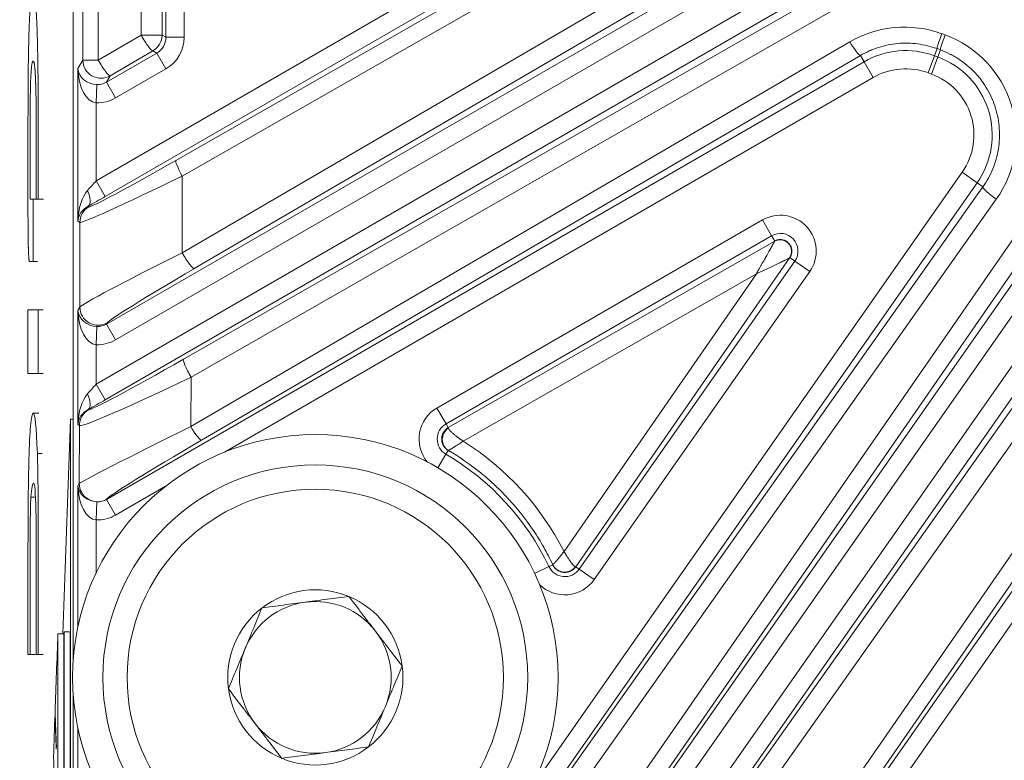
# Model space of a CAD drawing. Header units: millimetres. Extents: x 4 to 836, y 5 to 589.
# Tile 136 of 163: x 662 to 678, y 294 to 307. Entities that reach past the tile are written whole.
import ezdxf

# ---------------------------------------------------------------- set-up
doc = ezdxf.new("R2010")
doc.units = ezdxf.units.MM
doc.layers.add('1', color=7, linetype='Continuous', true_color=0xffffff)
doc.styles.add('ideas_simplex', font='simplex.shx')
doc.dimstyles.get("Standard").update_dxf_attribs({"dimtxt": 0.18, "dimasz": 0.18, "dimexe": 0.18, "dimexo": 0.0625, "dimgap": 0.09, "dimtad": 0, "dimtih": 1, "dimtoh": 1, "dimdec": 4, "dimzin": 0, "dimdsep": 46, "dimtxsty": 'Standard', "dimcen": 0.09, "dimadec": 0, "dimazin": 0, "dimtfac": 1, "dimtdec": 4, "dimtofl": 0, "dimtmove": 0, "dimatfit": 3, "dimfxl": 1, "dimtolj": 1, "dimtzin": 0, "dimarcsym": 0})

# ---------------------------------------------------------------- blocks, each defined once
blk = doc.blocks.new('_U5')
at = {"layer": '1', "color": 152, "lineweight": 13}
for p, q in [((691.391509, 321.859267), (806.925403, 321.859267)), ((663.165133, 260.359191), (806.925403, 260.359191))]:
    blk.add_line(p, q, dxfattribs=at)
at = {"layer": '1', "color": 27, "lineweight": 13}
blk.add_line((804.925403, 321.859267), (804.925403, 260.359191), dxfattribs=at)
at = {"layer": '1', "color": 87, "lineweight": 25}
for p, q in [((803.425403, 299.696729), (797.800403, 299.696729)), ((797.800403, 299.696729), (797.800403, 298.196729)), ((803.425403, 298.196729), (803.425403, 299.696729)), ((797.800403, 284.021729), (797.800403, 282.521729)), ((803.425403, 282.521729), (803.425403, 284.021729)), ((797.800403, 282.521729), (803.425403, 282.521729))]:
    blk.add_line(p, q, dxfattribs=at)
at = {"layer": '1', "color": 27, "lineweight": 18}
for points in [[(804.925403, 321.859267), (805.454384, 318.859269), (804.396422, 318.859265)], [(804.925403, 260.359191), (804.396422, 263.359189), (805.454384, 263.359193)]]:
    blk.add_solid(points, dxfattribs=at)
at = {"layer": '1', "color": 87, "linetype": 'Continuous', "lineweight": 25, "char_height": 3, "attachment_point": 7, "rotation": 90, "line_spacing_factor": 1.204819, "style": 'ideas_simplex'}
for s, insert in [('\\W1.2558;2.421', (803.271903, 283.969229)), ('\\W1.2097;61,5', (795.959403, 285.454229))]:
    blk.add_mtext(s, dxfattribs=dict(at, insert=insert))
blk = doc.blocks.new('_U6')
at = {"layer": '1', "color": 152, "lineweight": 13}
for p, q in [((707.915586, 361.359343), (604.33873, 361.359343)), ((696.641509, 245.904525), (604.338729, 245.904525))]:
    blk.add_line(p, q, dxfattribs=at)
at = {"layer": '1', "color": 27, "lineweight": 13}
blk.add_line((606.338729, 245.904525), (606.33873, 361.359343), dxfattribs=at)
at = {"layer": '1', "color": 87, "lineweight": 25}
for p, q in [((604.83873, 310.734434), (599.21373, 310.734434)), ((599.21373, 310.734434), (599.21373, 309.234434)), ((604.83873, 309.234434), (604.83873, 310.734434)), ((599.21373, 298.029434), (599.21373, 296.529434)), ((604.83873, 296.529434), (604.83873, 298.029434)), ((599.21373, 296.529434), (604.83873, 296.529434))]:
    blk.add_line(p, q, dxfattribs=at)
at = {"layer": '1', "color": 27, "lineweight": 18}
for points in [[(606.33873, 361.359343), (606.86771, 358.359345), (605.809749, 358.359341)], [(606.338729, 245.904525), (605.809749, 248.904523), (606.86771, 248.904527)]]:
    blk.add_solid(points, dxfattribs=at)
at = {"layer": '1', "color": 87, "linetype": 'Continuous', "lineweight": 25, "char_height": 3, "attachment_point": 7, "rotation": 90, "line_spacing_factor": 1.204819, "style": 'ideas_simplex'}
for s, insert in [('\\W1.1692;115,5', (597.37273, 296.491934)), ('\\W1.2097;4.55', (604.68523, 297.976934))]:
    blk.add_mtext(s, dxfattribs=dict(at, insert=insert))

msp = doc.modelspace()

# ---------------------------------------------------------------- linework, layer by layer
at = {"layer": '1', "color": 27, "linetype": 'Continuous', "lineweight": 18}
for p, q in [((662.901, 347.587), (662.901, 296.131)), ((669.083, 299.973), (674.462, 303.046)), ((674.71, 302.774), (671.183, 297.682)), ((662.901, 295.589), (662.901, 286.357))]:
    msp.add_line(p, q, dxfattribs=at)
at = {"layer": '1', "color": 27, "linetype": 'Continuous', "lineweight": 13}
for p, q in [((663.062, 306.027), (663.062, 337.692)), ((663.315, 337.692), (663.315, 306.027)), ((664.431, 306.402), (664.431, 337.317)), ((664.731, 337.317), (664.731, 306.402)), ((664.02, 306.439), (664.02, 337.28)), ((664.367, 337.28), (664.367, 306.439)), ((663.281, 304.04), (672.952, 309.623)), ((673.102, 309.364), (663.431, 303.78)), ((664.596, 304.374), (673.218, 309.297)), ((673.321, 309.037), (664.699, 304.115)), ((664.699, 302.851), (674.179, 308.385)), ((674.376, 308.126), (664.896, 302.592)), ((663.451, 301.679), (674.436, 308.021)), ((663.281, 300.691), (675.347, 307.657)), ((674.586, 307.762), (663.601, 301.419)), ((675.497, 307.398), (663.431, 300.432)), ((664.719, 301.1), (675.558, 307.292)), ((675.683, 306.997), (664.844, 300.805)), ((663.315, 306.027), (664.02, 306.439)), ((664.02, 306.439), (664.367, 306.439)), ((664.367, 306.439), (664.431, 306.402)), ((664.731, 306.402), (664.431, 306.402)), ((664.841, 299.991), (675.7, 306.328)), ((677.215, 306.462), (677.27, 306.442)), ((663.451, 305.663), (664.281, 306.142)), ((664.217, 306.179), (663.512, 305.767)), ((664.281, 306.142), (664.217, 306.179)), ((664.431, 305.882), (664.281, 306.142)), ((677.093, 306.099), (677.136, 306.215)), ((677.191, 306.195), (677.136, 306.215)), ((677.191, 306.195), (677.148, 306.079)), ((662.981, 305.887), (663.062, 306.027)), ((663.062, 306.027), (663.315, 306.027)), ((663.451, 298.792), (675.935, 306)), ((675.875, 306.103), (665.015, 299.766)), ((675.875, 306.103), (675.935, 306)), ((676.085, 305.74), (675.935, 306)), ((676.989, 305.817), (677.093, 306.099)), ((677.044, 305.797), (677.148, 306.079)), ((677.093, 306.099), (677.148, 306.079)), ((662.981, 303.371), (662.981, 305.887)), ((664.431, 305.882), (663.601, 305.403)), ((677.044, 305.797), (676.989, 305.817)), ((663.512, 305.767), (663.451, 305.663)), ((663.601, 305.403), (663.451, 305.663)), ((676.085, 305.74), (665.398, 299.57)), ((663.281, 305.323), (663.291, 305.622)), ((663.281, 305.323), (663.281, 304.04)), ((669.367, 290.057), (679.594, 304.821)), ((679.865, 304.684), (669.637, 289.92)), ((668.411, 288.109), (679.966, 304.612)), ((680.212, 304.44), (668.656, 287.937)), ((663.431, 303.78), (663.281, 304.04)), ((664.699, 304.115), (664.699, 302.851)), ((670.458, 294.048), (677.552, 304.179)), ((677.552, 304.179), (677.797, 304.007)), ((677.797, 304.007), (666.906, 288.453)), ((668.146, 290.17), (677.892, 303.941)), ((677.797, 304.007), (677.892, 303.941)), ((678.113, 303.734), (668.367, 289.963)), ((669.712, 288.625), (680.284, 303.723)), ((663.149, 303.62), (663.163, 303.612)), ((680.53, 303.551), (669.958, 288.453)), ((668.897, 300.296), (674.261, 303.393)), ((671.253, 290.235), (680.628, 303.482)), ((674.261, 303.393), (674.411, 303.133)), ((663.013, 303.352), (662.981, 303.371)), ((663.013, 301.959), (663.013, 303.352)), ((680.873, 303.258), (671.498, 290.011)), ((674.411, 303.133), (669.046, 300.036)), ((674.462, 303.046), (674.411, 303.133)), ((674.71, 302.774), (674.793, 302.716)), ((671.24, 297.642), (674.793, 302.716)), ((675.039, 302.544), (674.793, 302.716)), ((674.16, 302.507), (669.331, 299.749)), ((670.99, 297.932), (674.16, 302.507)), ((675.039, 302.544), (671.486, 297.47)), ((672.907, 290.011), (681.473, 302.377)), ((681.718, 302.257), (673.153, 289.892)), ((674.729, 292.077), (681.778, 302.143)), ((662.981, 301.904), (663.013, 301.959)), ((682.023, 301.971), (674.975, 291.905)), ((662.981, 300.022), (662.981, 301.904)), ((663.281, 301.339), (663.291, 301.638)), ((663.463, 301.699), (663.451, 301.679)), ((663.601, 301.419), (663.451, 301.679)), ((663.281, 301.339), (663.281, 300.691)), ((664.844, 300.805), (664.841, 299.991)), ((663.431, 300.432), (663.281, 300.691)), ((663.149, 300.272), (663.156, 300.268)), ((669.046, 300.036), (668.897, 300.296)), ((663.006, 300.008), (662.981, 300.022)), ((663.002, 299.052), (663.006, 300.008)), ((669.083, 299.973), (669.046, 300.036)), ((669.045, 299.535), (668.913, 299.311)), ((669.045, 299.535), (669.082, 299.598)), ((662.981, 299.017), (663.002, 299.052)), ((662.981, 296.702), (662.981, 299.017)), ((664.425, 299.008), (663.601, 298.533)), ((663.281, 298.452), (663.291, 298.752)), ((663.452, 298.793), (663.451, 298.792)), ((663.601, 298.533), (663.451, 298.792)), ((663.281, 298.452), (663.281, 297.581)), ((670.805, 297.714), (670.741, 297.684)), ((670.741, 297.684), (670.506, 297.573)), ((671.24, 297.642), (671.183, 297.682)), ((671.486, 297.47), (671.24, 297.642)), ((662.981, 288.667), (662.981, 295.016))]:
    msp.add_line(p, q, dxfattribs=at)
at = {"layer": '1', "color": 7, "linetype": 'Continuous', "lineweight": 18}
for p, q in [((662.309, 303.736), (662.228, 303.736)), ((662.309, 303.736), (662.411, 303.736)), ((662.212, 302.709), (662.313, 302.709)), ((662.336, 300.211), (662.234, 300.211)), ((662.312, 299.548), (662.393, 299.548)), ((662.206, 298.828), (662.287, 298.828)), ((662.75, 296.444), (662.755, 296.61)), ((662.755, 296.61), (662.755, 291.236)), ((662.855, 296.61), (662.755, 296.61)), ((662.855, 296.61), (662.855, 291.236)), ((662.158, 296.234), (662.24, 296.234)), ((662.306, 296.234), (662.407, 296.234))]:
    msp.add_line(p, q, dxfattribs=at)
at = {"layer": '1', "color": 7, "linetype": 'Continuous', "lineweight": 13}
msp.add_line((662.328, 300.864), (662.41, 300.864), dxfattribs=at)
at = {"layer": '1', "color": 18, "linetype": 'Continuous', "lineweight": 18}
for p, q in [((662.733, 296.577), (662.856, 300.11)), ((662.856, 300.11), (662.901, 300.11)), ((662.856, 300.11), (662.856, 285.293))]:
    msp.add_line(p, q, dxfattribs=at)
at = {"layer": '1', "color": 163, "linetype": 'Continuous', "lineweight": 18}
for p, q in [((662.75, 296.577), (662.65, 296.577)), ((662.606, 295.259), (662.604, 295.259))]:
    msp.add_line(p, q, dxfattribs=at)
at = {"layer": '1', "color": 9, "linetype": 'Continuous', "lineweight": 18}
for radius in [4, 3.5]:
    msp.add_circle((666.892, 295.859), radius, dxfattribs=at)
at = {"layer": '1', "color": 9, "linetype": 'Continuous', "lineweight": 13}
msp.add_circle((666.892, 295.859), 3.1, dxfattribs=at)
at = {"layer": '1', "color": 27, "linetype": 'Continuous', "lineweight": 13}
for centre, radius, start, end in [((676.62, 304.813), 1.37, 69.7995, 120), ((676.675, 304.793), 1.37, 325, 69.7995), ((676.62, 304.813), 1.07, 69.7995, 120), ((676.675, 304.793), 1.07, 325, 69.7995), ((674.556, 302.882), 0.59, 325, 120), ((674.556, 302.882), 0.29, 325, 120), ((669.191, 299.785), 0.59, 120, 219.8727), ((669.191, 299.785), 0.29, 120, 239.6371), ((666.892, 295.859), 4.26, 25.3629, 59.6371), ((671.003, 297.808), 0.29, 205.3629, 325), ((671.003, 297.808), 0.59, 225.1273, 325)]:
    msp.add_arc(centre, radius, start, end, dxfattribs=at)
at = {"layer": '1', "color": 9, "linetype": 'Continuous', "lineweight": 18}
for radius, start, end in [(1.443, 67.4773, 127.4773), (1.25, 97.4773, 157.4773), (1.25, 37.4773, 97.4773), (1.443, 7.4773, 67.4773), (1.443, 127.4773, 187.4773), (1.25, 337.4773, 37.4773), (1.25, 157.4773, 217.4773), (1.443, 307.4773, 7.4773), (1.443, 187.4773, 247.4773), (1.25, 277.4773, 337.4773), (1.25, 217.4773, 277.4773), (1.443, 247.4773, 307.4773)]:
    msp.add_arc((666.892, 295.859), radius, start, end, dxfattribs=at)
at = {"layer": '1', "color": 27, "linetype": 'Continuous', "lineweight": 13}
for centre, major_axis, ratio, start_param, end_param in [((676.6, 304.785), (-1.033, -1.456), 0.999987, 3.407511, 4.286928), ((664.067, 306.439), (-0.151, 0.259), 0.135523, 1.491851, 3.106361), ((664.067, 306.439), (0.15, 0.26), 0.999188, 4.189142, 5.235636), ((664.131, 306.402), (-0.26, 0.15), 0.997569, 2.618346, 3.66484), ((664.131, 306.402), (0.52, -0.3), 0.999188, 5.759938, 6.806432), ((675.725, 306.362), (0.151, -0.259), 0.129939, 4.771201, 6.24798), ((677.239, 306.497), (-0.103, -0.282), 0.037783, 4.850229, 6.248254), ((677.294, 306.477), (-0.103, -0.282), 0.037783, 4.850229, 6.248254), ((676.655, 304.765), (-1.033, -1.456), 0.999987, 1.572072, 3.407511), ((663.362, 306.027), (0.26, -0.15), 0.99757, 3.666246, 5.758532), ((663.362, 306.027), (-0.151, 0.259), 0.135523, 1.491851, 3.106361), ((663.281, 305.887), (-0.015, 0.565), 0.530559, 1.557107, 3.092997), ((663.281, 305.887), (-0.293, 0.074), 0.867936, 0.284324, 1.820213), ((663.302, 305.924), (-0.151, -0.262), 0.992751, 0.489746, 1.046143), ((663.302, 305.924), (-0.301, -0.521), 0.99757, 0.489746, 1.046143), ((664.862, 304.595), (-1.7, -0.983), 0.030233, 0.017432, 1.396242), ((664.746, 304.115), (0.149, -0.261), 0.136261, 3.176828, 4.634745), ((665.012, 304.336), (-2, -0.982), 0.027617, 0.021342, 1.400152), ((663.281, 304.064), (-0.3, -0.347), 0.034508, 1.041465, 1.53086), ((663.281, 303.371), (-0.014, -0.588), 0.509647, 3.678154, 4.724648), ((662.999, 303.88), (-0.146, 0.262), 0.422034, 3.180098, 4.481958), ((678.137, 303.769), (-0.245, 0.173), 0.14241, 0.035266, 1.570615), ((663.431, 303.804), (-0.6, -0.347), 0.030233, 1.063926, 1.553322), ((663.281, 303.371), (-0.267, -0.15), 0.922186, 4.69104, 5.737534), ((663.313, 303.352), (0.15, 0.26), 0.999188, 1.047549, 2.094043), ((665.012, 302.937), (-2, -0.982), 0.027617, 4.855904, 6.234714), ((664.746, 302.851), (0.151, -0.259), 0.135523, 4.633444, 6.247954), ((665.162, 302.677), (-1.7, -0.983), 0.030233, 4.851994, 6.230804), ((663.313, 301.959), (-0.26, 0.15), 0.99757, 0.524653, 2.61694), ((663.281, 301.904), (-0.015, 0.565), 0.530559, 1.557107, 3.092997), ((663.281, 301.904), (-0.293, 0.074), 0.867936, 0.284324, 1.820213), ((663.302, 301.94), (-0.151, -0.262), 0.992751, 0.489746, 1.046143), ((663.302, 301.94), (-0.301, -0.521), 0.99757, 0.489746, 1.046143), ((664.859, 301.249), (-1.704, -0.98), 0.030298, 0.017552, 1.471171), ((664.869, 300.84), (-0.149, 0.26), 0.129405, 0.035203, 1.630792), ((665.009, 300.989), (-2.004, -0.98), 0.04178, 0.014505, 1.468124), ((663.281, 300.715), (-0.3, -0.347), 0.034508, 1.041465, 1.53086), ((663.281, 300.022), (-0.014, -0.588), 0.509647, 3.678154, 4.724648), ((662.999, 300.531), (-0.146, 0.262), 0.422034, 3.180098, 4.481958), ((663.431, 300.456), (-0.6, -0.347), 0.030233, 1.063926, 1.553322), ((663.281, 300.022), (-0.267, -0.15), 0.922186, 4.69104, 5.737534), ((663.306, 300.008), (0.15, 0.26), 0.999188, 1.047549, 2.094043), ((665.005, 300.038), (-2.004, -0.988), 0.013807, 4.787545, 6.241164), ((664.865, 300.026), (0.151, -0.259), 0.129939, 4.771201, 6.24798), ((665.155, 299.778), (-1.704, -0.99), 0.03044, 4.776572, 6.230191), ((666.88, 295.843), (-2.668, -3.76), 0.999987, 2.658161, 3.198308), ((663.281, 299.017), (-0.015, 0.565), 0.530559, 1.557107, 3.092997), ((663.281, 299.017), (-0.293, 0.074), 0.867936, 0.284324, 1.820213), ((663.302, 299.052), (0.26, -0.15), 0.99757, 3.666246, 5.758532), ((663.302, 299.053), (-0.151, -0.262), 0.992751, 0.489746, 1.046143), ((663.302, 299.053), (0.301, 0.521), 0.99757, 3.631339, 4.187736)]:
    msp.add_ellipse(centre, major_axis=major_axis, ratio=ratio, start_param=start_param, end_param=end_param, dxfattribs=at)
at = {"layer": '1', "color": 7, "linetype": 'Continuous', "lineweight": 18}
for points, degree in [([(662.192, 303.894), (662.192, 303.897), (662.192, 303.903), (662.192, 303.92), (662.192, 303.969), (662.192, 304.099), (662.192, 304.223), (662.192, 304.359), (662.192, 304.687), (662.192, 304.687), (662.192, 305.04), (662.193, 305.322), (662.199, 305.631), (662.202, 305.722), (662.206, 305.782), (662.215, 305.926), (662.227, 306.013), (662.244, 306.013), (662.255, 306.013), (662.269, 305.961), (662.282, 305.772), (662.292, 305.468), (662.294, 305.078), (662.294, 304.726), (662.294, 304.726), (662.294, 304.295), (662.294, 304.127), (662.294, 303.978), (662.294, 303.736), (662.294, 303.736), (662.294, 303.736), (662.3, 303.736), (662.309, 303.736), (662.318, 303.736), (662.328, 303.736), (662.328, 303.736), (662.328, 303.736), (662.328, 304.076), (662.328, 304.289), (662.328, 304.49), (662.328, 304.841), (662.328, 304.841), (662.328, 305.145), (662.327, 305.517), (662.32, 306.025), (662.316, 306.258), (662.312, 306.397), (662.305, 306.641), (662.294, 306.854), (662.27, 307.097), (662.255, 307.156), (662.241, 307.156), (662.227, 307.156), (662.21, 307.093), (662.192, 306.888), (662.181, 306.68), (662.174, 306.495), (662.172, 306.397), (662.168, 306.252), (662.161, 305.9), (662.159, 305.445), (662.158, 305.158), (662.158, 305.158), (662.158, 304.889), (662.158, 304.889), (662.158, 304.889), (662.158, 304.239), (662.158, 303.448), (662.158, 303.448), (662.158, 303.293), (662.16, 303.105), (662.161, 303.033), (662.163, 302.955), (662.166, 302.864), (662.169, 302.812), (662.171, 302.772), (662.177, 302.709), (662.18, 302.709), (662.184, 302.709), (662.184, 302.709), (662.194, 302.709), (662.215, 302.709), (662.226, 302.709), (662.238, 302.709), (662.243, 302.709), (662.243, 302.709), (662.243, 302.709), (662.243, 302.914), (662.243, 303.297), (662.243, 303.608), (662.243, 303.736), (662.243, 303.736), (662.243, 303.736), (662.237, 303.736), (662.227, 303.736), (662.22, 303.736), (662.216, 303.736), (662.209, 303.736), (662.204, 303.736), (662.202, 303.736), (662.197, 303.736), (662.197, 303.736), (662.194, 303.736), (662.193, 303.737), (662.192, 303.737), (662.192, 303.759), (662.192, 303.803), (662.192, 303.89), (662.192, 303.89), (662.192, 303.89), (662.192, 303.89), (662.192, 303.89), (662.192, 303.89), (662.192, 303.892), (662.192, 303.894)], 7), ([(662.41, 301.911), (662.328, 301.911)], 1), ([(662.192, 296.234), (662.274, 296.234)], 1)]:
    msp.add_open_spline(points, degree=degree, dxfattribs=at)
at = {"layer": '1', "color": 27, "linetype": 'Continuous', "lineweight": 13}
for points, knots in [([(677.136, 306.215), (677.084, 306.234), (676.979, 306.266), (676.819, 306.296), (676.71, 306.305), (676.6, 306.307), (676.545, 306.305), (676.437, 306.295), (676.33, 306.279), (676.225, 306.252), (676.147, 306.227), (676.121, 306.218), (676.07, 306.199), (676.045, 306.188), (675.971, 306.155), (675.922, 306.13), (675.875, 306.103)], [0, 0, 0, 0, 0.125, 0.25, 0.375, 0.375, 0.5, 0.5, 0.625, 0.75, 0.75, 0.8125, 0.8125, 0.875, 0.875, 1, 1, 1, 1]), ([(677.892, 303.941), (677.925, 303.987), (677.985, 304.083), (678.057, 304.234), (678.094, 304.341), (678.125, 304.451), (678.137, 304.506), (678.156, 304.617), (678.161, 304.673), (678.167, 304.786), (678.166, 304.843), (678.159, 304.957), (678.151, 305.013), (678.131, 305.124), (678.118, 305.179), (678.085, 305.288), (678.065, 305.341), (678.019, 305.447), (677.967, 305.548), (677.905, 305.643), (677.854, 305.712), (677.836, 305.734), (677.799, 305.778), (677.78, 305.799), (677.72, 305.862), (677.637, 305.941), (677.546, 306.009), (677.474, 306.056), (677.45, 306.071), (677.4, 306.1), (677.375, 306.114), (677.298, 306.152), (677.245, 306.175), (677.191, 306.195)], [0, 0, 0, 0, 0.0625, 0.125, 0.1875, 0.1875, 0.25, 0.25, 0.3125, 0.3125, 0.375, 0.375, 0.4375, 0.4375, 0.5, 0.5, 0.5625, 0.5625, 0.625, 0.6875, 0.6875, 0.71875, 0.71875, 0.75, 0.75, 0.8125, 0.875, 0.875, 0.90625, 0.90625, 0.9375, 0.9375, 1, 1, 1, 1]), ([(674.71, 302.774), (674.711, 302.776), (674.713, 302.778), (674.718, 302.787), (674.726, 302.803), (674.739, 302.839), (674.742, 302.87), (674.737, 302.932), (674.719, 302.973), (674.661, 303.035), (674.622, 303.057), (674.56, 303.067), (674.528, 303.067), (674.498, 303.06), (674.479, 303.053), (674.47, 303.049), (674.461, 303.044)], [0, 0, 0, 0, 0.015625, 0.015625, 0.0625, 0.125, 0.25, 0.25, 0.5, 0.5, 0.75, 0.75, 0.875, 0.9375, 0.9375, 1, 1, 1, 1]), ([(674.16, 302.507), (674.166, 302.518), (674.177, 302.539), (674.194, 302.568), (674.209, 302.595), (674.223, 302.619), (674.235, 302.64), (674.257, 302.68), (674.29, 302.737), (674.326, 302.802), (674.355, 302.852), (674.376, 302.891), (674.395, 302.924), (674.408, 302.947), (674.415, 302.96), (674.419, 302.967), (674.422, 302.973), (674.425, 302.978), (674.428, 302.984), (674.431, 302.989), (674.434, 302.994), (674.437, 302.999), (674.439, 303.003), (674.441, 303.008), (674.444, 303.012), (674.446, 303.016), (674.448, 303.019), (674.45, 303.023), (674.451, 303.026), (674.453, 303.029), (674.454, 303.032), (674.456, 303.034), (674.457, 303.036), (674.458, 303.038), (674.459, 303.04), (674.46, 303.041), (674.46, 303.043), (674.46, 303.043), (674.461, 303.044)], [0, 0, 0, 0, 0.05376, 0.102594, 0.1465, 0.18548, 0.219533, 0.24866, 0.384394, 0.499247, 0.571345, 0.637266, 0.697181, 0.751316, 0.763737, 0.775927, 0.787892, 0.799637, 0.811168, 0.822491, 0.833612, 0.844539, 0.855278, 0.865837, 0.876225, 0.886449, 0.896519, 0.906443, 0.916232, 0.925895, 0.935442, 0.944886, 0.954236, 0.963504, 0.972702, 0.981843, 0.990938, 1, 1, 1, 1]), ([(674.16, 302.507), (674.175, 302.514), (674.19, 302.521), (674.221, 302.535), (674.237, 302.542), (674.269, 302.557), (674.285, 302.565), (674.317, 302.58), (674.333, 302.587), (674.357, 302.599), (674.365, 302.602), (674.381, 302.61), (674.404, 302.62), (674.426, 302.631), (674.456, 302.645), (674.47, 302.652), (674.492, 302.663), (674.5, 302.666), (674.515, 302.674), (674.522, 302.677), (674.541, 302.687), (674.553, 302.692), (674.576, 302.704), (674.587, 302.709), (674.609, 302.72), (674.619, 302.725), (674.639, 302.735), (674.648, 302.74), (674.664, 302.748), (674.67, 302.751), (674.682, 302.757), (674.688, 302.76), (674.697, 302.766), (674.701, 302.768), (674.707, 302.772), (674.709, 302.773), (674.71, 302.774)], [0, 0, 0, 0, 0.074682, 0.074682, 0.149364, 0.149364, 0.224046, 0.224046, 0.298728, 0.298728, 0.334949, 0.334949, 0.37117, 0.443612, 0.443612, 0.516055, 0.516055, 0.552276, 0.552276, 0.588497, 0.588497, 0.646815, 0.646815, 0.705133, 0.705133, 0.763451, 0.763451, 0.821769, 0.821769, 0.866327, 0.866327, 0.910885, 0.910885, 0.955442, 0.955442, 1, 1, 1, 1]), ([(674.71, 302.774), (674.71, 302.774), (674.71, 302.774), (674.71, 302.774), (674.71, 302.774), (674.71, 302.774)], [0, 0, 0, 0, 0.5, 0.5, 1, 1, 1, 1]), ([(669.084, 299.598), (669.053, 299.616), (669.028, 299.643), (668.993, 299.705), (668.984, 299.741), (668.984, 299.814), (668.993, 299.85), (669.027, 299.915), (669.053, 299.943), (669.083, 299.963)], [0, 0, 0, 0, 0.25, 0.25, 0.5, 0.5, 0.75, 0.75, 1, 1, 1, 1]), ([(669.083, 299.963), (669.083, 299.963), (669.084, 299.961), (669.085, 299.959), (669.086, 299.957), (669.087, 299.955), (669.089, 299.952), (669.091, 299.949), (669.093, 299.946), (669.095, 299.943), (669.098, 299.94), (669.1, 299.936), (669.103, 299.933), (669.107, 299.929), (669.11, 299.925), (669.114, 299.921), (669.118, 299.917), (669.122, 299.913), (669.127, 299.909), (669.131, 299.904), (669.136, 299.899), (669.142, 299.894), (669.147, 299.889), (669.153, 299.884), (669.159, 299.879), (669.168, 299.871), (669.181, 299.86), (669.199, 299.845), (669.22, 299.829), (669.237, 299.816), (669.249, 299.807), (669.257, 299.801), (669.266, 299.795), (669.276, 299.787), (669.288, 299.779), (669.301, 299.769), (669.316, 299.759), (669.326, 299.752), (669.331, 299.749)], [0, 0, 0, 0, 0.019022, 0.038178, 0.057471, 0.076904, 0.096482, 0.116208, 0.136084, 0.156116, 0.176305, 0.196655, 0.217169, 0.23785, 0.2587, 0.279724, 0.300923, 0.322301, 0.34386, 0.365602, 0.387531, 0.409648, 0.431957, 0.454458, 0.477156, 0.500051, 0.556365, 0.616825, 0.681452, 0.750266, 0.769412, 0.792006, 0.818049, 0.847542, 0.880483, 0.916873, 0.956712, 1, 1, 1, 1]), ([(669.084, 299.598), (669.085, 299.598), (669.086, 299.598), (669.091, 299.6), (669.093, 299.602), (669.1, 299.605), (669.104, 299.608), (669.11, 299.611), (669.112, 299.613), (669.117, 299.615), (669.119, 299.617), (669.126, 299.621), (669.13, 299.624), (669.14, 299.629), (669.145, 299.633), (669.156, 299.639), (669.161, 299.643), (669.173, 299.65), (669.179, 299.653), (669.19, 299.661), (669.196, 299.664), (669.207, 299.671), (669.213, 299.675), (669.225, 299.682), (669.231, 299.686), (669.243, 299.694), (669.249, 299.698), (669.262, 299.705), (669.268, 299.709), (669.28, 299.717), (669.286, 299.721), (669.299, 299.729), (669.305, 299.733), (669.318, 299.741), (669.325, 299.745), (669.331, 299.749)], [0, 0, 0, 0, 0.080789, 0.080789, 0.161578, 0.161578, 0.242367, 0.242367, 0.282762, 0.282762, 0.323157, 0.323157, 0.385632, 0.385632, 0.448107, 0.448107, 0.510582, 0.510582, 0.573057, 0.573057, 0.627808, 0.627808, 0.682558, 0.682558, 0.737309, 0.737309, 0.792059, 0.792059, 0.844045, 0.844045, 0.89603, 0.89603, 0.948015, 0.948015, 1, 1, 1, 1]), ([(669.084, 299.598), (669.084, 299.598), (669.083, 299.598), (669.082, 299.598), (669.082, 299.598), (669.082, 299.598), (669.082, 299.598)], [0, 0, 0, 0, 0.243864, 0.491348, 0.743168, 1, 1, 1, 1]), ([(670.805, 297.715), (670.759, 297.813), (670.709, 297.909), (670.629, 298.05), (670.602, 298.096), (670.545, 298.188), (670.516, 298.234), (670.365, 298.458), (670.232, 298.627), (670.015, 298.865), (669.94, 298.942), (669.822, 299.052), (669.782, 299.089), (669.7, 299.16), (669.659, 299.195), (669.449, 299.365), (669.271, 299.488), (669.084, 299.598)], [0, 0, 0, 0, 0.125, 0.125, 0.1875, 0.1875, 0.25, 0.25, 0.5, 0.5, 0.625, 0.625, 0.6875, 0.6875, 0.75, 0.75, 1, 1, 1, 1]), ([(670.805, 297.715), (670.805, 297.715), (670.805, 297.715), (670.806, 297.715), (670.806, 297.716), (670.807, 297.717), (670.808, 297.718), (670.81, 297.719), (670.811, 297.72), (670.813, 297.722), (670.815, 297.724), (670.817, 297.726), (670.819, 297.728), (670.822, 297.731), (670.824, 297.733), (670.827, 297.736), (670.83, 297.74), (670.833, 297.743), (670.837, 297.747), (670.84, 297.751), (670.844, 297.755), (670.848, 297.759), (670.852, 297.764), (670.856, 297.769), (670.861, 297.774), (670.868, 297.782), (670.878, 297.794), (670.891, 297.81), (670.907, 297.828), (670.92, 297.844), (670.929, 297.855), (670.934, 297.862), (670.941, 297.87), (670.948, 297.879), (670.957, 297.891), (670.967, 297.903), (670.978, 297.917), (670.986, 297.927), (670.99, 297.932)], [0, 0, 0, 0, 0.019038, 0.038211, 0.057521, 0.076971, 0.096566, 0.116308, 0.1362, 0.156245, 0.176446, 0.196806, 0.217329, 0.238016, 0.258872, 0.279898, 0.301097, 0.322473, 0.344027, 0.365763, 0.387684, 0.409791, 0.432088, 0.454578, 0.477263, 0.500145, 0.556044, 0.61631, 0.680976, 0.750076, 0.767454, 0.788786, 0.814073, 0.84332, 0.876531, 0.91371, 0.954865, 1, 1, 1, 1]), ([(670.99, 297.932), (670.992, 297.929), (670.995, 297.924), (671, 297.916), (671.005, 297.908), (671.009, 297.901), (671.013, 297.894), (671.018, 297.887), (671.021, 297.881), (671.025, 297.875), (671.029, 297.869), (671.032, 297.864), (671.035, 297.859), (671.038, 297.854), (671.04, 297.85), (671.043, 297.846), (671.045, 297.843), (671.052, 297.832), (671.062, 297.816), (671.077, 297.795), (671.09, 297.776), (671.101, 297.761), (671.11, 297.748), (671.118, 297.738), (671.126, 297.728), (671.133, 297.719), (671.14, 297.712), (671.146, 297.705), (671.152, 297.699), (671.158, 297.694), (671.163, 297.69), (671.167, 297.686), (671.171, 297.684), (671.175, 297.682), (671.177, 297.682), (671.178, 297.682)], [0, 0, 0, 0, 0.022009, 0.043165, 0.063468, 0.082917, 0.101513, 0.119257, 0.136147, 0.152184, 0.167367, 0.181698, 0.195175, 0.2078, 0.219571, 0.23049, 0.240555, 0.249767, 0.318478, 0.383071, 0.443565, 0.499985, 0.54198, 0.583327, 0.624039, 0.664131, 0.703621, 0.742523, 0.780857, 0.81864, 0.855892, 0.892633, 0.928883, 0.964665, 1, 1, 1, 1]), ([(670.805, 297.715), (670.809, 297.707), (670.813, 297.699), (670.823, 297.683), (670.84, 297.661), (670.861, 297.642), (670.907, 297.611), (670.943, 297.598), (671.018, 297.591), (671.056, 297.598), (671.125, 297.628), (671.155, 297.652), (671.178, 297.682)], [0, 0, 0, 0, 0.0625, 0.0625, 0.125, 0.25, 0.25, 0.5, 0.5, 0.75, 0.75, 1, 1, 1, 1])]:
    msp.add_open_spline(points, degree=3, knots=knots, dxfattribs=at)
at = {"layer": '1', "color": 27, "linetype": 'Continuous', "lineweight": 18}
for points, knots in [([(674.462, 303.046), (674.464, 303.047), (674.468, 303.049), (674.474, 303.052), (674.48, 303.055), (674.486, 303.058), (674.493, 303.06), (674.499, 303.062), (674.505, 303.064), (674.511, 303.065), (674.517, 303.067), (674.523, 303.068), (674.528, 303.069), (674.534, 303.069), (674.54, 303.07), (674.545, 303.07), (674.551, 303.07), (674.572, 303.071), (674.609, 303.065), (674.657, 303.044), (674.696, 303.011), (674.717, 302.98), (674.727, 302.96), (674.731, 302.95), (674.735, 302.94), (674.738, 302.93), (674.74, 302.919), (674.742, 302.908), (674.743, 302.897), (674.744, 302.885), (674.744, 302.873), (674.743, 302.861), (674.741, 302.848), (674.738, 302.836), (674.735, 302.823), (674.73, 302.811), (674.725, 302.798), (674.718, 302.786), (674.713, 302.778), (674.71, 302.774)], [0, 0, 0, 0, 0.01404, 0.027832, 0.041376, 0.054672, 0.06772, 0.080521, 0.093075, 0.105382, 0.117442, 0.129256, 0.140823, 0.152144, 0.163219, 0.174048, 0.184632, 0.194971, 0.299715, 0.401478, 0.500457, 0.596859, 0.616277, 0.636222, 0.656696, 0.677702, 0.699242, 0.721318, 0.743931, 0.767084, 0.790777, 0.815013, 0.839794, 0.865121, 0.890995, 0.917418, 0.944393, 0.971919, 1, 1, 1, 1]), ([(669.082, 299.598), (669.08, 299.599), (669.076, 299.602), (669.07, 299.606), (669.064, 299.61), (669.059, 299.614), (669.053, 299.618), (669.048, 299.623), (669.043, 299.627), (669.038, 299.632), (669.033, 299.637), (669.029, 299.642), (669.024, 299.647), (669.02, 299.652), (669.016, 299.658), (669.012, 299.663), (669.009, 299.669), (669.005, 299.674), (669.002, 299.68), (668.999, 299.686), (668.996, 299.691), (668.994, 299.697), (668.991, 299.703), (668.989, 299.709), (668.987, 299.715), (668.985, 299.721), (668.983, 299.727), (668.981, 299.733), (668.98, 299.739), (668.979, 299.745), (668.978, 299.75), (668.977, 299.756), (668.976, 299.762), (668.976, 299.768), (668.975, 299.774), (668.975, 299.78), (668.975, 299.788), (668.975, 299.798), (668.976, 299.81), (668.978, 299.822), (668.981, 299.835), (668.984, 299.847), (668.988, 299.859), (668.993, 299.871), (668.998, 299.883), (669.004, 299.895), (669.012, 299.906), (669.02, 299.917), (669.028, 299.928), (669.038, 299.938), (669.048, 299.948), (669.059, 299.957), (669.071, 299.965), (669.079, 299.97), (669.083, 299.973)], [0, 0, 0, 0, 0.01571, 0.031336, 0.046877, 0.062333, 0.077705, 0.092994, 0.108197, 0.123317, 0.138353, 0.153305, 0.168173, 0.182957, 0.197657, 0.212274, 0.226807, 0.241256, 0.255622, 0.269905, 0.284105, 0.298221, 0.312254, 0.326204, 0.340071, 0.353855, 0.367557, 0.381175, 0.394711, 0.408164, 0.421535, 0.434823, 0.448029, 0.461152, 0.474194, 0.487153, 0.50003, 0.526623, 0.553564, 0.580855, 0.608496, 0.636488, 0.664832, 0.693528, 0.722576, 0.751978, 0.781735, 0.811846, 0.842313, 0.873135, 0.904315, 0.935852, 0.967747, 1, 1, 1, 1]), ([(671.183, 297.682), (671.181, 297.68), (671.178, 297.677), (671.174, 297.671), (671.17, 297.665), (671.165, 297.66), (671.16, 297.655), (671.155, 297.65), (671.15, 297.645), (671.145, 297.641), (671.139, 297.637), (671.134, 297.632), (671.128, 297.628), (671.123, 297.625), (671.117, 297.621), (671.111, 297.618), (671.106, 297.614), (671.1, 297.611), (671.094, 297.609), (671.088, 297.606), (671.082, 297.604), (671.076, 297.601), (671.069, 297.599), (671.063, 297.598), (671.057, 297.596), (671.051, 297.594), (671.045, 297.593), (671.039, 297.592), (671.033, 297.591), (671.027, 297.59), (671.02, 297.59), (671.014, 297.589), (671.008, 297.589), (671.002, 297.589), (670.996, 297.589), (670.99, 297.589), (670.982, 297.59), (670.972, 297.591), (670.96, 297.593), (670.948, 297.596), (670.936, 297.6), (670.924, 297.604), (670.912, 297.609), (670.9, 297.615), (670.888, 297.621), (670.877, 297.629), (670.866, 297.637), (670.856, 297.646), (670.846, 297.655), (670.836, 297.666), (670.827, 297.677), (670.819, 297.689), (670.811, 297.701), (670.807, 297.71), (670.805, 297.714)], [0, 0, 0, 0, 0.01571, 0.031336, 0.046877, 0.062333, 0.077705, 0.092994, 0.108197, 0.123317, 0.138353, 0.153305, 0.168173, 0.182957, 0.197657, 0.212274, 0.226807, 0.241256, 0.255622, 0.269905, 0.284105, 0.298221, 0.312254, 0.326204, 0.340071, 0.353855, 0.367557, 0.381175, 0.394711, 0.408164, 0.421535, 0.434823, 0.448029, 0.461152, 0.474194, 0.487153, 0.50003, 0.526623, 0.553564, 0.580855, 0.608496, 0.636488, 0.664832, 0.693528, 0.722576, 0.751978, 0.781735, 0.811846, 0.842313, 0.873135, 0.904315, 0.935852, 0.967747, 1, 1, 1, 1])]:
    msp.add_open_spline(points, degree=3, knots=knots, dxfattribs=at)
at = {"layer": '1', "color": 27, "linetype": 'Continuous', "lineweight": 13}
for points in [[(674.461, 303.044), (674.461, 303.045), (674.461, 303.045), (674.462, 303.046)], [(669.083, 299.973), (669.082, 299.972), (669.082, 299.968), (669.083, 299.963)], [(670.805, 297.715), (670.805, 297.715), (670.805, 297.714), (670.805, 297.714)], [(671.178, 297.682), (671.18, 297.681), (671.182, 297.682), (671.183, 297.682)]]:
    msp.add_open_spline(points, degree=3, dxfattribs=at)
at = {"layer": '1', "color": 7, "linetype": 'Continuous', "lineweight": 18}
for points, knots in [([(662.328, 301.911), (662.328, 301.911), (662.328, 301.911), (662.328, 301.911), (662.328, 301.911), (662.158, 301.911), (662.158, 301.911)], [0, 0, 0, 0, 0.000125, 0.000125, 0.000125, 1, 1, 1, 1]), ([(662.158, 301.911), (662.158, 301.911), (662.158, 300.864), (662.158, 300.864), (662.158, 300.864), (662.217, 300.864), (662.265, 300.864)], [0, 0, 0, 0, 0.630843, 0.630843, 0.630843, 1, 1, 1, 1]), ([(662.312, 299.548), (662.296, 299.99), (662.274, 300.211), (662.244, 300.211), (662.227, 300.211), (662.205, 300.105), (662.184, 299.785), (662.172, 299.458), (662.166, 299.164), (662.164, 298.982)], [0, 0, 0, 0, 0.5, 0.5, 0.5, 0.7052, 0.792, 0.8844, 1, 1, 1, 1]), ([(662.206, 298.828), (662.216, 298.981), (662.231, 299.058), (662.248, 299.058), (662.271, 299.058), (662.281, 298.924), (662.289, 298.597)], [0, 0, 0, 0, 0.5, 0.5, 0.5, 1, 1, 1, 1]), ([(662.164, 298.982), (662.16, 298.626), (662.158, 298.53), (662.158, 297.934), (662.158, 297.934), (662.158, 297.598), (662.158, 297.062), (662.158, 296.783), (662.158, 296.563), (662.158, 296.329), (662.158, 296.234), (662.158, 296.234)], [0, 0, 0, 0, 0.5, 0.5, 0.5, 0.6936, 0.7552, 0.814, 0.8588, 0.9008, 1, 1, 1, 1]), ([(662.192, 296.234), (662.192, 296.234), (662.192, 296.376), (662.192, 296.854), (662.192, 297.474), (662.192, 297.732), (662.192, 297.732), (662.192, 298.08), (662.194, 298.523), (662.202, 298.764), (662.206, 298.828)], [0, 0, 0, 0, 0.1176, 0.2016, 0.3556, 0.5, 0.5, 0.5, 0.8064, 1, 1, 1, 1]), ([(662.289, 298.597), (662.294, 298.386), (662.295, 298.136), (662.295, 297.771), (662.295, 297.771), (662.295, 296.234), (662.295, 296.234), (662.295, 296.234), (662.306, 296.234), (662.316, 296.234)], [0, 0, 0, 0, 0.386829, 0.386829, 0.386829, 0.773658, 0.773658, 0.773658, 1, 1, 1, 1]), ([(662.158, 296.234), (662.158, 296.234), (662.161, 296.234), (662.167, 296.234), (662.174, 296.234), (662.186, 296.234), (662.192, 296.234), (662.192, 296.234)], [0, 0, 0, 0, 0.260991, 0.333844, 0.412302, 0.686903, 1, 1, 1, 1])]:
    msp.add_open_spline(points, degree=3, knots=knots, dxfattribs=at)
at = {"layer": '1', "color": 7, "linetype": 'Continuous', "lineweight": 13}
for points in [[(662.328, 300.864), (662.328, 300.864), (662.328, 301.911), (662.328, 301.911)], [(662.265, 300.864), (662.299, 300.864), (662.328, 300.864), (662.328, 300.864)]]:
    msp.add_open_spline(points, degree=3, dxfattribs=at)
msp.add_open_spline([(662.316, 296.234), (662.323, 296.234), (662.328, 296.234), (662.328, 296.234), (662.328, 296.234), (662.328, 297.886), (662.328, 297.886), (662.328, 298.664), (662.323, 299.221), (662.312, 299.548)], degree=3, knots=[0, 0, 0, 0, 0.171801, 0.171801, 0.171801, 0.5859, 0.5859, 0.5859, 1, 1, 1, 1], dxfattribs=at)
at = {"layer": '1', "color": 9, "linetype": 'Continuous', "lineweight": 18}
for points, knots in [([(666.013, 297.005), (666.13, 297.02), (666.248, 297.036), (666.426, 297.059), (666.486, 297.067), (666.606, 297.083), (666.667, 297.09), (666.758, 297.102), (666.788, 297.106), (666.849, 297.114), (666.88, 297.118), (666.97, 297.13), (667.03, 297.138), (667.209, 297.162), (667.327, 297.177), (667.444, 297.193)], [0, 0, 0, 0, 0.25, 0.25, 0.375, 0.375, 0.5, 0.5, 0.5625, 0.5625, 0.625, 0.625, 0.75, 0.75, 1, 1, 1, 1]), ([(667.444, 297.193), (667.516, 297.099), (667.588, 297.005), (667.698, 296.862), (667.734, 296.814), (667.808, 296.718), (667.845, 296.67), (667.901, 296.597), (667.92, 296.572), (667.957, 296.523), (667.976, 296.499), (668.032, 296.427), (668.069, 296.378), (668.178, 296.235), (668.251, 296.141), (668.323, 296.047)], [0, 0, 0, 0, 0.25, 0.25, 0.375, 0.375, 0.5, 0.5, 0.5625, 0.5625, 0.625, 0.625, 0.75, 0.75, 1, 1, 1, 1]), ([(665.46, 295.671), (665.483, 295.726), (665.506, 295.78), (665.551, 295.891), (665.575, 295.947), (665.621, 296.058), (665.644, 296.114), (665.69, 296.226), (665.714, 296.282), (665.76, 296.395), (665.784, 296.451), (665.819, 296.536), (665.831, 296.564), (665.854, 296.621), (665.866, 296.649), (665.923, 296.788), (665.969, 296.897), (666.013, 297.005)], [0, 0, 0, 0, 0.125, 0.125, 0.25, 0.25, 0.375, 0.375, 0.5, 0.5, 0.625, 0.625, 0.6875, 0.6875, 0.75, 0.75, 1, 1, 1, 1]), ([(667.77, 294.714), (667.792, 294.768), (667.815, 294.823), (667.861, 294.933), (667.884, 294.989), (667.93, 295.1), (667.953, 295.156), (668, 295.268), (668.023, 295.324), (668.07, 295.437), (668.093, 295.494), (668.128, 295.579), (668.14, 295.607), (668.163, 295.663), (668.175, 295.691), (668.233, 295.83), (668.278, 295.939), (668.323, 296.047)], [0, 0, 0, 0, 0.125, 0.125, 0.25, 0.25, 0.375, 0.375, 0.5, 0.5, 0.625, 0.625, 0.6875, 0.6875, 0.75, 0.75, 1, 1, 1, 1]), ([(666.339, 294.526), (666.267, 294.619), (666.195, 294.714), (666.085, 294.856), (666.049, 294.904), (665.975, 295.001), (665.938, 295.049), (665.882, 295.122), (665.863, 295.146), (665.826, 295.195), (665.807, 295.219), (665.751, 295.292), (665.714, 295.34), (665.605, 295.483), (665.532, 295.578), (665.46, 295.671)], [0, 0, 0, 0, 0.25, 0.25, 0.375, 0.375, 0.5, 0.5, 0.5625, 0.5625, 0.625, 0.625, 0.75, 0.75, 1, 1, 1, 1]), ([(667.77, 294.714), (667.653, 294.698), (667.535, 294.683), (667.357, 294.66), (667.297, 294.652), (667.177, 294.636), (667.116, 294.628), (667.025, 294.616), (666.995, 294.612), (666.934, 294.604), (666.903, 294.6), (666.813, 294.588), (666.753, 294.58), (666.574, 294.557), (666.456, 294.541), (666.339, 294.526)], [0, 0, 0, 0, 0.25, 0.25, 0.375, 0.375, 0.5, 0.5, 0.5625, 0.5625, 0.625, 0.625, 0.75, 0.75, 1, 1, 1, 1])]:
    msp.add_open_spline(points, degree=3, knots=knots, dxfattribs=at)
at = {"layer": '1', "color": 163, "linetype": 'Continuous', "lineweight": 18}
for points in [[(662.605, 295.294), (662.62, 295.722), (662.635, 296.149), (662.65, 296.577)], [(662.65, 296.577), (662.65, 294.782), (662.65, 292.986), (662.65, 291.191)], [(662.75, 296.577), (662.75, 294.782), (662.75, 292.986), (662.75, 291.191)], [(662.625, 294.713), (662.618, 294.907), (662.612, 295.1), (662.605, 295.294)], [(662.579, 294.549), (662.587, 294.786), (662.595, 295.022), (662.604, 295.259)], [(662.604, 295.259), (662.61, 295.066), (662.617, 294.872), (662.624, 294.679)], [(662.624, 294.679), (662.624, 294.69), (662.625, 294.702), (662.625, 294.713)], [(662.6, 293.949), (662.593, 294.149), (662.586, 294.349), (662.579, 294.549)]]:
    msp.add_open_spline(points, degree=3, dxfattribs=at)

# ---------------------------------------------------------------- dimensions: what is measured, and where the dimension line sits
at = {"layer": '1', "color": 87, "linetype": 'Continuous', "lineweight": 25}
for base, p1, p2, angle, text, override, picture, middle in [((606.339, 245.905), (714.073, 361.359), (699.142, 245.905), 90, '<>\\P[\\C87;{\\H1.00x;\\Fsimplex.shx;4.55\\Fsimplex.shx;}\\C87; ]', {"dimtxt": 3, "dimasz": 3, "dimexe": 2, "dimexo": 2.5, "dimgap": 1.5, "dimtad": 1, "dimtih": 0, "dimtoh": 0, "dimdec": 1, "dimlfac": 1, "dimzin": 8, "dimdsep": 44, "dimlunit": 2, "dimtxsty": 'ideas_simplex', "dimsah": 1, "dimse1": 0, "dimse2": 0, "dimsd1": 0, "dimsd2": 0, "dimclrd": 27, "dimclre": 152, "dimclrt": 87, "dimtol": 0, "dimtm": -0.1, "dimtfac": 0.5, "dimtdec": 2, "dimtofl": 1, "dimtmove": 0, "dimtzin": 8, "dimlwd": 13, "dimlwe": 13}, '_U6', (606.339, 303.632)), ((804.925, 321.859), (660.405, 260.359), (688.892, 321.859), 270, '<>\\P[\\C87;{\\H1.00x;\\Fsimplex.shx;2.421\\Fsimplex.shx;}\\C87; ]', {"dimtxt": 3, "dimasz": 3, "dimexe": 2, "dimexo": 2.5, "dimgap": 1.5, "dimtad": 1, "dimtih": 0, "dimtoh": 0, "dimdec": 2, "dimlfac": 1, "dimzin": 8, "dimdsep": 44, "dimlunit": 2, "dimtxsty": 'ideas_simplex', "dimsah": 1, "dimse1": 0, "dimse2": 0, "dimsd1": 0, "dimsd2": 0, "dimclrd": 27, "dimclre": 152, "dimclrt": 87, "dimtol": 0, "dimtm": -0.1, "dimtfac": 0.5, "dimtdec": 2, "dimtofl": 1, "dimtmove": 0, "dimtzin": 8, "dimlwd": 13, "dimlwe": 13}, '_U5', (804.925, 291.109))]:
    dim = msp.add_linear_dim(base=base, p1=p1, p2=p2, angle=angle, text=text, dimstyle='Standard', override=override, dxfattribs=at)
    dim.commit()
    dim.dimension.update_dxf_attribs({"geometry": picture, "text_midpoint": middle, "dimtype": 160})

doc.saveas('drawing.dxf')
